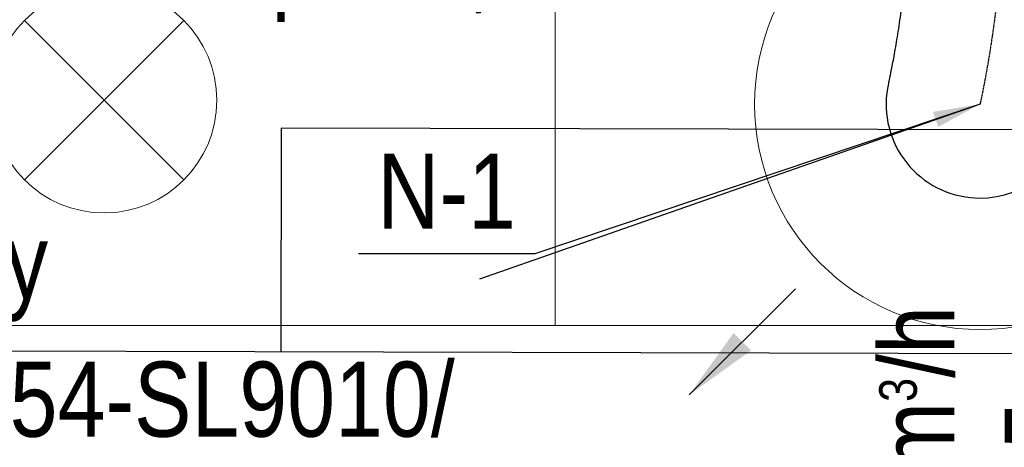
# Model space of a CAD drawing. Header units: millimetres. Extents: x -32221 to 212500, y 31663 to 93766.
# Tile 6 of 256: x 17311 to 18621, y 37833 to 38402. Entities that reach past the tile are written whole.
import ezdxf

# ---------------------------------------------------------------- set-up
doc = ezdxf.new("R2010")
doc.units = ezdxf.units.MM
doc.linetypes.add('DASHDOT', pattern=[1, 0.5, -0.25, 0, -0.25])
for name, color, linetype in [('FLUID-N', 7, 'Continuous'), ('FLUID-N-100-ARRGR', 7, 'Continuous'), ('FLUID-N-100-INF', 7, 'Continuous'), ('FLUID-N-100-NUM', 7, 'Continuous'), ('FLUID-N-SYM', 7, 'Continuous'), ('Sciany', 250, 'Continuous'), ('Wyposazenie', 250, 'Continuous')]:
    doc.layers.add(name, color=color, linetype=linetype)
for name, color, linetype, lineweight in [('kasetony', 42, 'Continuous', 5), ('lampy', 30, 'Continuous', 9), ('Nawiewniki', 5, 'Continuous', 20)]:
    doc.layers.add(name, color=color, linetype=linetype, lineweight=lineweight)
doc.styles.add('FDBES', font='simplex.shx')
doc.styles.get("Standard").update_dxf_attribs({"font": 'ARIALN.TTF'})
doc.linetypes.add('ZIGZAG', pattern='A,0.0001,-0.2,[131,ltypeshp.shx,S=0.2,R=0,X=-0.2,Y=0],-0.4,[131,ltypeshp.shx,S=0.2,R=180,X=0.2,Y=0],-0.2', length=0.8001)
doc.dimstyles.new('FDBES', dxfattribs={"dimscale": 50, "dimtxt": 4, "dimasz": 2.5, "dimexe": 0.8, "dimexo": 2, "dimgap": 1, "dimtad": 1, "dimdsep": 46, "dimtxsty": 'FDBES', "dimcen": 2.5, "dimclrd": 4, "dimclre": 5, "dimadec": 0, "dimazin": 0, "dimtfac": 1, "dimtmove": 0, "dimatfit": 3, "dimfxl": 1, "dimarcsym": 0})

# ---------------------------------------------------------------- blocks, each defined once
blk = doc.blocks.new('*U4470')
at = {"color": 14, "linetype": 'Continuous', "lineweight": -2}
for p, q in [((0, 244.6, -96.5), (0, 244.6, 28.5)), ((0, 244.6, 28.5), (0, 244.6, 153.5))]:
    blk.add_line(p, q, dxfattribs=at)
at = {"color": 14, "linetype": 'Continuous', "lineweight": -2, "extrusion": (-1, -8.9717e-18, -1.44104e-16)}
blk.add_ellipse((0, 0), major_axis=(0, 27.6, -121.9), ratio=1, start_param=0, end_param=1.690906, dxfattribs=at)
at = {"color": 14, "linetype": 'Continuous', "lineweight": -2, "extrusion": (-1, -1.81765e-16, -2.02435e-16)}
blk.add_ellipse((0, 0), major_axis=(0, -124.3, -12.8), ratio=1, start_param=0, end_param=1.450689, dxfattribs=at)
at = {"color": 20, "linetype": 'ZIGZAG', "lineweight": -2, "ltscale": 50}
for points, knots in [([(0, 244.6, 153.5), (0, 236, 153.4), (0, 218.7, 153.3), (0, 184.7, 151.9), (0, 144, 148.9), (0, 99.8, 143.9), (0, 60.5, 138.3), (0, 26.3, 132.6), (0, -1.8, 127.3), (0, -18.1, 124), (0, -25.8, 122.3), (0, -27.1, 122), (0, -27.6, 121.9)], [0, 0, 0, 0, 25.899891, 51.799782, 103.599564, 155.399346, 207.199128, 258.99891, 310.798692, 362.598474, 388.498365, 414.398256, 414.398256, 414.398256, 414.398256]), ([(0, 244.6, -96.5), (0, 237, -96.6), (0, 221.7, -96.7), (0, 192.3, -98.1), (0, 158.6, -100.9), (0, 123.2, -105.2), (0, 92.4, -109.8), (0, 65.9, -114.3), (0, 44.9, -118.3), (0, 33.4, -120.7), (0, 28.2, -121.8), (0, 27.7, -121.9), (0, 27.5, -121.9)], [0, 0, 0, 0, 22.864691, 45.729383, 91.458766, 137.188149, 182.917532, 228.646915, 274.376298, 320.105681, 342.970372, 365.835064, 365.835064, 365.835064, 365.835064])]:
    blk.add_open_spline(points, degree=3, knots=knots, dxfattribs=at)
at = {"layer": 'FLUID-N-SYM', "color": 2, "linetype": 'DASHDOT', "lineweight": -3}
blk.add_open_spline([(0, 244.6, 28.5), (0, 181, 28.5), (0, 60.8, 13.8), (0, 0), (0, 0)], degree=3, knots=[0, 0, 0, 0, 190.902154, 383.249977, 383.249977, 383.249977, 383.249977], dxfattribs=at)
blk = doc.blocks.new('*U2863')
at = {"color": 0, "insert": (-1386.5, -485.1), "char_height": 100, "width": 1600, "attachment_point": 5, "line_spacing_factor": 1.1}
blk.add_mtext('Smay\\PNS8-R1-Z-625-54-SL9010/ SRt-s-300-g-248P\\P625', dxfattribs=at)
blk.add_mtext('Smay\\PNS8-R1-Z-625-54-SL9010/ SRt-s-300-g-248P\\P625', dxfattribs=at)
blk.add_mtext('Smay\\PNS8-R1-Z-625-54-SL9010/ SRt-s-300-g-248P\\P625', dxfattribs=at)
blk.add_mtext('Smay\\PNS8-R1-Z-625-54-SL9010/ SRt-s-300-g-248P\\P625', dxfattribs=at)
blk.add_mtext('Smay\\PNS8-R1-Z-625-54-SL9010/ SRt-s-300-g-248P\\P625', dxfattribs=at)
blk.add_mtext('Smay\\PNS8-R1-Z-625-54-SL9010/ SRt-s-300-g-248P\\P625', dxfattribs=at)
blk.add_mtext('Smay\\PNS8-R1-Z-625-54-SL9010/ SRt-s-300-g-248P\\P625', dxfattribs=at)
blk.add_mtext('Smay\\PNS8-R1-Z-625-54-SL9010/ SRt-s-300-g-248P\\P625', dxfattribs=at)
blk.add_mtext('Smay\\PNS8-R1-Z-625-54-SL9010/ SRt-s-300-g-248P\\P625', dxfattribs=at)
blk.add_mtext('Smay\\PNS8-R1-Z-625-54-SL9010/ SRt-s-300-g-248P\\P625', dxfattribs=at)
blk.add_mtext('Smay\\PNS8-R1-Z-625-54-SL9010/ SRt-s-300-g-248P\\P625', dxfattribs=at)
blk.add_mtext('Smay\\PNS8-R1-Z-625-54-SL9010/ SRt-s-300-g-248P\\P625', dxfattribs=at)
blk.add_mtext('Smay\\PNS8-R1-Z-625-54-SL9010/ SRt-s-300-g-248P\\P625', dxfattribs=at)
blk.add_mtext('Smay\\PNS8-R1-Z-625-54-SL9010/ SRt-s-300-g-248P\\P625', dxfattribs=at)
blk.add_mtext('Smay\\PNS8-R1-Z-625-54-SL9010/ SRt-s-300-g-248P\\P625', dxfattribs=at)
blk.add_mtext('Smay\\PNS8-R1-Z-625-54-SL9010/ SRt-s-300-g-248P\\P625', dxfattribs=at)
blk.add_mtext('Smay\\PNS8-R1-Z-625-54-SL9010/ SRt-s-300-g-248P\\P625', dxfattribs=at)
blk.add_mtext('Smay\\PNS8-R1-Z-625-54-SL9010/ SRt-s-300-g-248P\\P625', dxfattribs=at)
blk.add_mtext('Smay\\PNS8-R1-Z-625-54-SL9010/ SRt-s-300-g-248P\\P625', dxfattribs=at)
blk.add_mtext('Smay\\PNS8-R1-Z-625-54-SL9010/ SRt-s-300-g-248P\\P625', dxfattribs=at)
blk.add_mtext('Smay\\PNS8-R1-Z-625-54-SL9010/ SRt-s-300-g-248P\\P625', dxfattribs=at)
blk.add_mtext('Smay\\PNS8-R1-Z-625-54-SL9010/ SRt-s-300-g-248P\\P625', dxfattribs=at)
blk.add_mtext('Smay\\PNS8-R1-Z-625-54-SL9010/ SRt-s-300-g-248P\\P625', dxfattribs=at)
blk.add_mtext('Smay\\PNS8-R1-Z-625-54-SL9010/ SRt-s-300-g-248P\\P625', dxfattribs=at)
blk.add_mtext('Smay\\PNS8-R1-Z-625-54-SL9010/ SRt-s-300-g-248P\\P625', dxfattribs=at)
blk.add_mtext('Smay\\PNS8-R1-Z-625-54-SL9010/ SRt-s-300-g-248P\\P625', dxfattribs=at)
blk.add_mtext('Smay\\PNS8-R1-Z-625-54-SL9010/ SRt-s-300-g-248P\\P625', dxfattribs=at)
blk.add_mtext('Smay\\PNS8-R1-Z-625-54-SL9010/ SRt-s-300-g-248P\\P625', dxfattribs=at)
blk.add_mtext('Smay\\PNS8-R1-Z-625-54-SL9010/ SRt-s-300-g-248P\\P625', dxfattribs=at)
blk.add_mtext('Smay\\PNS8-R1-Z-625-54-SL9010/ SRt-s-300-g-248P\\P625', dxfattribs=at)
blk.add_mtext('Smay\\PNS8-R1-Z-625-54-SL9010/ SRt-s-300-g-248P\\P625', dxfattribs=at)
blk.add_mtext('Smay\\PNS8-R1-Z-625-54-SL9010/ SRt-s-300-g-248P\\P625', dxfattribs=at)
blk.add_mtext('Smay\\PNS8-R1-Z-625-54-SL9010/ SRt-s-300-g-248P\\P625', dxfattribs=at)
blk.add_mtext('Smay\\PNS8-R1-Z-625-54-SL9010/ SRt-s-300-g-248P\\P625', dxfattribs=at)
blk.add_mtext('Smay\\PNS8-R1-Z-625-54-SL9010/ SRt-s-300-g-248P\\P625', dxfattribs=at)
blk.add_mtext('Smay\\PNS8-R1-Z-625-54-SL9010/ SRt-s-300-g-248P\\P625', dxfattribs=at)
blk.add_mtext('Smay\\PNS8-R1-Z-625-54-SL9010/ SRt-s-300-g-248P\\P625', dxfattribs=at)
blk.add_mtext('Smay\\PNS8-R1-Z-625-54-SL9010/ SRt-s-300-g-248P\\P625', dxfattribs=at)
blk.add_mtext('Smay\\PNS8-R1-Z-625-54-SL9010/ SRt-s-300-g-248P\\P625', dxfattribs=at)
blk.add_mtext('Smay\\PNS8-R1-Z-625-54-SL9010/ SRt-s-300-g-248P\\P625', dxfattribs=at)
blk.add_mtext('Smay\\PNS8-R1-Z-625-54-SL9010/ SRt-s-300-g-248P\\P625', dxfattribs=at)
at = {"color": 0}
blk.add_leader([(0, 0), (-666.1, -233.1)], dimstyle='FDBES', override={"dimscale": 25, "dimclrd": 0, "dimclre": 0}, dxfattribs=at)
blk.add_leader([(0, 0), (-666.1, -233.1)], dimstyle='FDBES', override={"dimscale": 25, "dimclrd": 0, "dimclre": 0}, dxfattribs=at)
blk.add_leader([(0, 0), (-666.1, -233.1)], dimstyle='FDBES', override={"dimscale": 25, "dimclrd": 0, "dimclre": 0}, dxfattribs=at)
blk.add_leader([(0, 0), (-666.1, -233.1)], dimstyle='FDBES', override={"dimscale": 25, "dimclrd": 0, "dimclre": 0}, dxfattribs=at)
blk.add_leader([(0, 0), (-666.1, -233.1)], dimstyle='FDBES', override={"dimscale": 25, "dimclrd": 0, "dimclre": 0}, dxfattribs=at)
blk.add_leader([(0, 0), (-666.1, -233.1)], dimstyle='FDBES', override={"dimscale": 25, "dimclrd": 0, "dimclre": 0}, dxfattribs=at)
blk.add_leader([(0, 0), (-666.1, -233.1)], dimstyle='FDBES', override={"dimscale": 25, "dimclrd": 0, "dimclre": 0}, dxfattribs=at)
blk.add_leader([(0, 0), (-666.1, -233.1)], dimstyle='FDBES', override={"dimscale": 25, "dimclrd": 0, "dimclre": 0}, dxfattribs=at)
blk.add_leader([(0, 0), (-666.1, -233.1)], dimstyle='FDBES', override={"dimscale": 25, "dimclrd": 0, "dimclre": 0}, dxfattribs=at)
blk.add_leader([(0, 0), (-666.1, -233.1)], dimstyle='FDBES', override={"dimscale": 25, "dimclrd": 0, "dimclre": 0}, dxfattribs=at)
blk.add_leader([(0, 0), (-666.1, -233.1)], dimstyle='FDBES', override={"dimscale": 25, "dimclrd": 0, "dimclre": 0}, dxfattribs=at)
blk.add_leader([(0, 0), (-666.1, -233.1)], dimstyle='FDBES', override={"dimscale": 25, "dimclrd": 0, "dimclre": 0}, dxfattribs=at)
blk.add_leader([(0, 0), (-666.1, -233.1)], dimstyle='FDBES', override={"dimscale": 25, "dimclrd": 0, "dimclre": 0}, dxfattribs=at)
blk.add_leader([(0, 0), (-666.1, -233.1)], dimstyle='FDBES', override={"dimscale": 25, "dimclrd": 0, "dimclre": 0}, dxfattribs=at)
blk.add_leader([(0, 0), (-666.1, -233.1)], dimstyle='FDBES', override={"dimscale": 25, "dimclrd": 0, "dimclre": 0}, dxfattribs=at)
blk.add_leader([(0, 0), (-666.1, -233.1)], dimstyle='FDBES', override={"dimscale": 25, "dimclrd": 0, "dimclre": 0}, dxfattribs=at)
blk.add_leader([(0, 0), (-666.1, -233.1)], dimstyle='FDBES', override={"dimscale": 25, "dimclrd": 0, "dimclre": 0}, dxfattribs=at)
blk.add_leader([(0, 0), (-666.1, -233.1)], dimstyle='FDBES', override={"dimscale": 25, "dimclrd": 0, "dimclre": 0}, dxfattribs=at)
blk.add_leader([(0, 0), (-666.1, -233.1)], dimstyle='FDBES', override={"dimscale": 25, "dimclrd": 0, "dimclre": 0}, dxfattribs=at)
blk.add_leader([(0, 0), (-666.1, -233.1)], dimstyle='FDBES', override={"dimscale": 25, "dimclrd": 0, "dimclre": 0}, dxfattribs=at)
blk.add_leader([(0, 0), (-666.1, -233.1)], dimstyle='FDBES', override={"dimscale": 25, "dimclrd": 0, "dimclre": 0}, dxfattribs=at)
blk.add_leader([(0, 0), (-666.1, -233.1)], dimstyle='FDBES', override={"dimscale": 25, "dimclrd": 0, "dimclre": 0}, dxfattribs=at)
blk.add_leader([(0, 0), (-666.1, -233.1)], dimstyle='FDBES', override={"dimscale": 25, "dimclrd": 0, "dimclre": 0}, dxfattribs=at)
blk.add_leader([(0, 0), (-666.1, -233.1)], dimstyle='FDBES', override={"dimscale": 25, "dimclrd": 0, "dimclre": 0}, dxfattribs=at)
blk.add_leader([(0, 0), (-666.1, -233.1)], dimstyle='FDBES', override={"dimscale": 25, "dimclrd": 0, "dimclre": 0}, dxfattribs=at)
blk.add_leader([(0, 0), (-666.1, -233.1)], dimstyle='FDBES', override={"dimscale": 25, "dimclrd": 0, "dimclre": 0}, dxfattribs=at)
blk.add_leader([(0, 0), (-666.1, -233.1)], dimstyle='FDBES', override={"dimscale": 25, "dimclrd": 0, "dimclre": 0}, dxfattribs=at)
blk.add_leader([(0, 0), (-666.1, -233.1)], dimstyle='FDBES', override={"dimscale": 25, "dimclrd": 0, "dimclre": 0}, dxfattribs=at)
blk.add_leader([(0, 0), (-666.1, -233.1)], dimstyle='FDBES', override={"dimscale": 25, "dimclrd": 0, "dimclre": 0}, dxfattribs=at)
blk.add_leader([(0, 0), (-666.1, -233.1)], dimstyle='FDBES', override={"dimscale": 25, "dimclrd": 0, "dimclre": 0}, dxfattribs=at)
blk.add_leader([(0, 0), (-666.1, -233.1)], dimstyle='FDBES', override={"dimscale": 25, "dimclrd": 0, "dimclre": 0}, dxfattribs=at)
blk.add_leader([(0, 0), (-666.1, -233.1)], dimstyle='FDBES', override={"dimscale": 25, "dimclrd": 0, "dimclre": 0}, dxfattribs=at)
blk.add_leader([(0, 0), (-666.1, -233.1)], dimstyle='FDBES', override={"dimscale": 25, "dimclrd": 0, "dimclre": 0}, dxfattribs=at)
blk.add_leader([(0, 0), (-666.1, -233.1)], dimstyle='FDBES', override={"dimscale": 25, "dimclrd": 0, "dimclre": 0}, dxfattribs=at)
blk.add_leader([(0, 0), (-666.1, -233.1)], dimstyle='FDBES', override={"dimscale": 25, "dimclrd": 0, "dimclre": 0}, dxfattribs=at)
blk.add_leader([(0, 0), (-666.1, -233.1)], dimstyle='FDBES', override={"dimscale": 25, "dimclrd": 0, "dimclre": 0}, dxfattribs=at)
blk.add_leader([(0, 0), (-666.1, -233.1)], dimstyle='FDBES', override={"dimscale": 25, "dimclrd": 0, "dimclre": 0}, dxfattribs=at)
blk.add_leader([(0, 0), (-666.1, -233.1)], dimstyle='FDBES', override={"dimscale": 25, "dimclrd": 0, "dimclre": 0}, dxfattribs=at)
blk.add_leader([(0, 0), (-666.1, -233.1)], dimstyle='FDBES', override={"dimscale": 25, "dimclrd": 0, "dimclre": 0}, dxfattribs=at)
blk.add_leader([(0, 0), (-666.1, -233.1)], dimstyle='FDBES', override={"dimscale": 25, "dimclrd": 0, "dimclre": 0}, dxfattribs=at)
blk.add_leader([(0, 0), (-666.1, -233.1)], dimstyle='FDBES', override={"dimscale": 25, "dimclrd": 0, "dimclre": 0}, dxfattribs=at)
blk = doc.blocks.new('*U2949')
at = {"color": 6}
blk.add_line((-592.3, -199.1), (-827.1, -199.1), dxfattribs=at)
blk.add_line((-592.3, -199.1), (-827.1, -199.1), dxfattribs=at)
blk.add_line((-592.3, -199.1), (-827.1, -199.1), dxfattribs=at)
blk.add_line((-592.3, -199.1), (-827.1, -199.1), dxfattribs=at)
blk.add_line((-592.3, -199.1), (-827.1, -199.1), dxfattribs=at)
blk.add_line((-592.3, -199.1), (-827.1, -199.1), dxfattribs=at)
blk.add_line((-592.3, -199.1), (-827.1, -199.1), dxfattribs=at)
blk.add_line((-592.3, -199.1), (-827.1, -199.1), dxfattribs=at)
blk.add_line((-592.3, -199.1), (-827.1, -199.1), dxfattribs=at)
blk.add_line((-592.3, -199.1), (-827.1, -199.1), dxfattribs=at)
blk.add_line((-592.3, -199.1), (-827.1, -199.1), dxfattribs=at)
blk.add_line((-592.3, -199.1), (-827.1, -199.1), dxfattribs=at)
blk.add_line((-592.3, -199.1), (-827.1, -199.1), dxfattribs=at)
blk.add_line((-592.3, -199.1), (-827.1, -199.1), dxfattribs=at)
blk.add_line((-592.3, -199.1), (-827.1, -199.1), dxfattribs=at)
blk.add_line((-592.3, -199.1), (-827.1, -199.1), dxfattribs=at)
blk.add_line((-592.3, -199.1), (-827.1, -199.1), dxfattribs=at)
blk.add_line((-592.3, -199.1), (-827.1, -199.1), dxfattribs=at)
blk.add_line((-592.3, -199.1), (-827.1, -199.1), dxfattribs=at)
blk.add_line((-592.3, -199.1), (-827.1, -199.1), dxfattribs=at)
blk.add_line((-592.3, -199.1), (-827.1, -199.1), dxfattribs=at)
blk.add_line((-592.3, -199.1), (-827.1, -199.1), dxfattribs=at)
blk.add_line((-592.3, -199.1), (-827.1, -199.1), dxfattribs=at)
blk.add_line((-592.3, -199.1), (-827.1, -199.1), dxfattribs=at)
blk.add_line((-592.3, -199.1), (-827.1, -199.1), dxfattribs=at)
blk.add_line((-592.3, -199.1), (-827.1, -199.1), dxfattribs=at)
blk.add_line((-592.3, -199.1), (-827.1, -199.1), dxfattribs=at)
blk.add_line((-592.3, -199.1), (-827.1, -199.1), dxfattribs=at)
blk.add_line((-592.3, -199.1), (-827.1, -199.1), dxfattribs=at)
blk.add_line((-592.3, -199.1), (-827.1, -199.1), dxfattribs=at)
blk.add_line((-592.3, -199.1), (-827.1, -199.1), dxfattribs=at)
blk.add_line((-592.3, -199.1), (-827.1, -199.1), dxfattribs=at)
blk.add_line((-592.3, -199.1), (-827.1, -199.1), dxfattribs=at)
blk.add_line((-592.3, -199.1), (-827.1, -199.1), dxfattribs=at)
blk.add_line((-592.3, -199.1), (-827.1, -199.1), dxfattribs=at)
blk.add_line((-592.3, -199.1), (-827.1, -199.1), dxfattribs=at)
blk.add_line((-592.3, -199.1), (-827.1, -199.1), dxfattribs=at)
blk.add_line((-592.3, -199.1), (-827.1, -199.1), dxfattribs=at)
blk.add_line((-592.3, -199.1), (-827.1, -199.1), dxfattribs=at)
blk.add_line((-592.3, -199.1), (-827.1, -199.1), dxfattribs=at)
at = {"color": 0, "insert": (-709.7, -199.1), "char_height": 100, "attachment_point": 5}
blk.add_mtext('N-1\\P ', dxfattribs=at)
blk.add_mtext('N-1\\P ', dxfattribs=at)
blk.add_mtext('N-1\\P ', dxfattribs=at)
blk.add_mtext('N-1\\P ', dxfattribs=at)
blk.add_mtext('N-1\\P ', dxfattribs=at)
blk.add_mtext('N-1\\P ', dxfattribs=at)
blk.add_mtext('N-1\\P ', dxfattribs=at)
blk.add_mtext('N-1\\P ', dxfattribs=at)
blk.add_mtext('N-1\\P ', dxfattribs=at)
blk.add_mtext('N-1\\P ', dxfattribs=at)
blk.add_mtext('N-1\\P ', dxfattribs=at)
blk.add_mtext('N-1\\P ', dxfattribs=at)
blk.add_mtext('N-1\\P ', dxfattribs=at)
blk.add_mtext('N-1\\P ', dxfattribs=at)
blk.add_mtext('N-1\\P ', dxfattribs=at)
blk.add_mtext('N-1\\P ', dxfattribs=at)
blk.add_mtext('N-1\\P ', dxfattribs=at)
blk.add_mtext('N-1\\P ', dxfattribs=at)
blk.add_mtext('N-1\\P ', dxfattribs=at)
blk.add_mtext('N-1\\P ', dxfattribs=at)
blk.add_mtext('N-1\\P ', dxfattribs=at)
blk.add_mtext('N-1\\P ', dxfattribs=at)
blk.add_mtext('N-1\\P ', dxfattribs=at)
blk.add_mtext('N-1\\P ', dxfattribs=at)
blk.add_mtext('N-1\\P ', dxfattribs=at)
blk.add_mtext('N-1\\P ', dxfattribs=at)
blk.add_mtext('N-1\\P ', dxfattribs=at)
blk.add_mtext('N-1\\P ', dxfattribs=at)
blk.add_mtext('N-1\\P ', dxfattribs=at)
blk.add_mtext('N-1\\P ', dxfattribs=at)
blk.add_mtext('N-1\\P ', dxfattribs=at)
blk.add_mtext('N-1\\P ', dxfattribs=at)
blk.add_mtext('N-1\\P ', dxfattribs=at)
blk.add_mtext('N-1\\P ', dxfattribs=at)
blk.add_mtext('N-1\\P ', dxfattribs=at)
blk.add_mtext('N-1\\P ', dxfattribs=at)
blk.add_mtext('N-1\\P ', dxfattribs=at)
blk.add_mtext('N-1\\P ', dxfattribs=at)
blk.add_mtext('N-1\\P ', dxfattribs=at)
blk.add_mtext('N-1\\P ', dxfattribs=at)
blk.add_leader([(0, 0), (-592.3, -199.1)], dimstyle='FDBES', override={"dimscale": 25, "dimclrd": 256, "dimclre": 256})
blk.add_leader([(0, 0), (-592.3, -199.1)], dimstyle='FDBES', override={"dimscale": 25, "dimclrd": 256, "dimclre": 256})
blk.add_leader([(0, 0), (-592.3, -199.1)], dimstyle='FDBES', override={"dimscale": 25, "dimclrd": 256, "dimclre": 256})
blk.add_leader([(0, 0), (-592.3, -199.1)], dimstyle='FDBES', override={"dimscale": 25, "dimclrd": 256, "dimclre": 256})
blk.add_leader([(0, 0), (-592.3, -199.1)], dimstyle='FDBES', override={"dimscale": 25, "dimclrd": 256, "dimclre": 256})
blk.add_leader([(0, 0), (-592.3, -199.1)], dimstyle='FDBES', override={"dimscale": 25, "dimclrd": 256, "dimclre": 256})
blk.add_leader([(0, 0), (-592.3, -199.1)], dimstyle='FDBES', override={"dimscale": 25, "dimclrd": 256, "dimclre": 256})
blk.add_leader([(0, 0), (-592.3, -199.1)], dimstyle='FDBES', override={"dimscale": 25, "dimclrd": 256, "dimclre": 256})
blk.add_leader([(0, 0), (-592.3, -199.1)], dimstyle='FDBES', override={"dimscale": 25, "dimclrd": 256, "dimclre": 256})
blk.add_leader([(0, 0), (-592.3, -199.1)], dimstyle='FDBES', override={"dimscale": 25, "dimclrd": 256, "dimclre": 256})
blk.add_leader([(0, 0), (-592.3, -199.1)], dimstyle='FDBES', override={"dimscale": 25, "dimclrd": 256, "dimclre": 256})
blk.add_leader([(0, 0), (-592.3, -199.1)], dimstyle='FDBES', override={"dimscale": 25, "dimclrd": 256, "dimclre": 256})
blk.add_leader([(0, 0), (-592.3, -199.1)], dimstyle='FDBES', override={"dimscale": 25, "dimclrd": 256, "dimclre": 256})
blk.add_leader([(0, 0), (-592.3, -199.1)], dimstyle='FDBES', override={"dimscale": 25, "dimclrd": 256, "dimclre": 256})
blk.add_leader([(0, 0), (-592.3, -199.1)], dimstyle='FDBES', override={"dimscale": 25, "dimclrd": 256, "dimclre": 256})
blk.add_leader([(0, 0), (-592.3, -199.1)], dimstyle='FDBES', override={"dimscale": 25, "dimclrd": 256, "dimclre": 256})
blk.add_leader([(0, 0), (-592.3, -199.1)], dimstyle='FDBES', override={"dimscale": 25, "dimclrd": 256, "dimclre": 256})
blk.add_leader([(0, 0), (-592.3, -199.1)], dimstyle='FDBES', override={"dimscale": 25, "dimclrd": 256, "dimclre": 256})
blk.add_leader([(0, 0), (-592.3, -199.1)], dimstyle='FDBES', override={"dimscale": 25, "dimclrd": 256, "dimclre": 256})
blk.add_leader([(0, 0), (-592.3, -199.1)], dimstyle='FDBES', override={"dimscale": 25, "dimclrd": 256, "dimclre": 256})
blk.add_leader([(0, 0), (-592.3, -199.1)], dimstyle='FDBES', override={"dimscale": 25, "dimclrd": 256, "dimclre": 256})
blk.add_leader([(0, 0), (-592.3, -199.1)], dimstyle='FDBES', override={"dimscale": 25, "dimclrd": 256, "dimclre": 256})
blk.add_leader([(0, 0), (-592.3, -199.1)], dimstyle='FDBES', override={"dimscale": 25, "dimclrd": 256, "dimclre": 256})
blk.add_leader([(0, 0), (-592.3, -199.1)], dimstyle='FDBES', override={"dimscale": 25, "dimclrd": 256, "dimclre": 256})
blk.add_leader([(0, 0), (-592.3, -199.1)], dimstyle='FDBES', override={"dimscale": 25, "dimclrd": 256, "dimclre": 256})
blk.add_leader([(0, 0), (-592.3, -199.1)], dimstyle='FDBES', override={"dimscale": 25, "dimclrd": 256, "dimclre": 256})
blk.add_leader([(0, 0), (-592.3, -199.1)], dimstyle='FDBES', override={"dimscale": 25, "dimclrd": 256, "dimclre": 256})
blk.add_leader([(0, 0), (-592.3, -199.1)], dimstyle='FDBES', override={"dimscale": 25, "dimclrd": 256, "dimclre": 256})
blk.add_leader([(0, 0), (-592.3, -199.1)], dimstyle='FDBES', override={"dimscale": 25, "dimclrd": 256, "dimclre": 256})
blk.add_leader([(0, 0), (-592.3, -199.1)], dimstyle='FDBES', override={"dimscale": 25, "dimclrd": 256, "dimclre": 256})
blk.add_leader([(0, 0), (-592.3, -199.1)], dimstyle='FDBES', override={"dimscale": 25, "dimclrd": 256, "dimclre": 256})
blk.add_leader([(0, 0), (-592.3, -199.1)], dimstyle='FDBES', override={"dimscale": 25, "dimclrd": 256, "dimclre": 256})
blk.add_leader([(0, 0), (-592.3, -199.1)], dimstyle='FDBES', override={"dimscale": 25, "dimclrd": 256, "dimclre": 256})
blk.add_leader([(0, 0), (-592.3, -199.1)], dimstyle='FDBES', override={"dimscale": 25, "dimclrd": 256, "dimclre": 256})
blk.add_leader([(0, 0), (-592.3, -199.1)], dimstyle='FDBES', override={"dimscale": 25, "dimclrd": 256, "dimclre": 256})
blk.add_leader([(0, 0), (-592.3, -199.1)], dimstyle='FDBES', override={"dimscale": 25, "dimclrd": 256, "dimclre": 256})
blk.add_leader([(0, 0), (-592.3, -199.1)], dimstyle='FDBES', override={"dimscale": 25, "dimclrd": 256, "dimclre": 256})
blk.add_leader([(0, 0), (-592.3, -199.1)], dimstyle='FDBES', override={"dimscale": 25, "dimclrd": 256, "dimclre": 256})
blk.add_leader([(0, 0), (-592.3, -199.1)], dimstyle='FDBES', override={"dimscale": 25, "dimclrd": 256, "dimclre": 256})
blk.add_leader([(0, 0), (-592.3, -199.1)], dimstyle='FDBES', override={"dimscale": 25, "dimclrd": 256, "dimclre": 256})
blk = doc.blocks.new('*U3524')
at = {"color": 0}
blk.add_leader([(-141.4, 141.4), (0, 0)], dimstyle='FDBES', override={"dimscale": 40, "dimclrd": 0}, dxfattribs=at)
blk.add_leader([(-141.4, 141.4), (0, 0)], dimstyle='FDBES', override={"dimscale": 40, "dimclrd": 0}, dxfattribs=at)
blk.add_leader([(-141.4, 141.4), (0, 0)], dimstyle='FDBES', override={"dimscale": 40, "dimclrd": 0}, dxfattribs=at)
blk.add_leader([(-141.4, 141.4), (0, 0)], dimstyle='FDBES', override={"dimscale": 40, "dimclrd": 0}, dxfattribs=at)
blk.add_leader([(-141.4, 141.4), (0, 0)], dimstyle='FDBES', override={"dimscale": 40, "dimclrd": 0}, dxfattribs=at)
blk.add_leader([(-141.4, 141.4), (0, 0)], dimstyle='FDBES', override={"dimscale": 40, "dimclrd": 0}, dxfattribs=at)
blk.add_leader([(-141.4, 141.4), (0, 0)], dimstyle='FDBES', override={"dimscale": 40, "dimclrd": 0}, dxfattribs=at)
blk.add_leader([(-141.4, 141.4), (0, 0)], dimstyle='FDBES', override={"dimscale": 40, "dimclrd": 0}, dxfattribs=at)
blk.add_leader([(-141.4, 141.4), (0, 0)], dimstyle='FDBES', override={"dimscale": 40, "dimclrd": 0}, dxfattribs=at)
blk.add_leader([(-141.4, 141.4), (0, 0)], dimstyle='FDBES', override={"dimscale": 40, "dimclrd": 0}, dxfattribs=at)
blk.add_leader([(-141.4, 141.4), (0, 0)], dimstyle='FDBES', override={"dimscale": 40, "dimclrd": 0}, dxfattribs=at)
blk.add_leader([(-141.4, 141.4), (0, 0)], dimstyle='FDBES', override={"dimscale": 40, "dimclrd": 0}, dxfattribs=at)
blk.add_leader([(-141.4, 141.4), (0, 0)], dimstyle='FDBES', override={"dimscale": 40, "dimclrd": 0}, dxfattribs=at)
blk.add_leader([(-141.4, 141.4), (0, 0)], dimstyle='FDBES', override={"dimscale": 40, "dimclrd": 0}, dxfattribs=at)
blk.add_leader([(-141.4, 141.4), (0, 0)], dimstyle='FDBES', override={"dimscale": 40, "dimclrd": 0}, dxfattribs=at)

msp = doc.modelspace()

# ---------------------------------------------------------------- linework, layer by layer
at = {"layer": 'kasetony'}
for p, q in [((18022.937, 37994.948), (18022.937, 38594.948)), ((18022.937, 38594.948), (18022.937, 37994.948)), ((16822.937, 37994.948), (18022.937, 37994.948)), ((18022.937, 37994.948), (16822.937, 37994.948)), ((18022.937, 37994.948), (19222.937, 37994.948)), ((19222.937, 37994.948), (18022.937, 37994.948))]:
    msp.add_line(p, q, dxfattribs=at)
at = {"layer": 'lampy'}
for p, q in [((17316.871, 38401.014), (17529.003, 38188.882)), ((17529.003, 38401.014), (17316.871, 38188.882))]:
    msp.add_line(p, q, dxfattribs=at)
msp.add_circle((17422.937, 38294.948), 150, dxfattribs=at)
at = {"layer": 'Nawiewniki'}
msp.add_circle((18588.545, 38289.757), 300, dxfattribs=at)
at = {"layer": 'Sciany'}
msp.add_line((22811.611, 37947.777), (16185.687, 37963.383), dxfattribs=at)
at = {"layer": 'Wyposazenie'}
for p, q in [((17658.62, 38257.785), (17657.919, 37959.915)), ((22805.326, 38245.663), (17658.62, 38257.785))]:
    msp.add_line(p, q, dxfattribs=at)

# ---------------------------------------------------------------- block references
at = {"layer": 'FLUID-N', "color": 5, "linetype": 'Continuous', "extrusion": (1, 0, -1.83697e-16), "rotation": 270}
msp.add_blockref('*U4470', (38289.781, 7063, 18588.501), dxfattribs=at)
at = {"layer": 'FLUID-N-100-ARRGR', "rotation": 89.99999999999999}
msp.add_blockref('*U3524', (18342.791, 38044.07, 6603), dxfattribs=at)
at = {"layer": 'FLUID-N-100-INF', "linetype": 'ByBlock'}
msp.add_blockref('*U2863', (18588.501, 38289.781, 6623), dxfattribs=at)
at = {"layer": 'FLUID-N-100-NUM', "linetype": 'ByBlock'}
msp.add_blockref('*U2949', (18588.501, 38289.781, 6623), dxfattribs=at)

# ---------------------------------------------------------------- texts
at = {"layer": 'FLUID-N', "insert": (17505.613, 38529.267), "char_height": 100, "width": 565.80197, "attachment_point": 1}
msp.add_mtext('Hsp=+7,20', dxfattribs=at)
at = {"layer": 'FLUID-N-100-ARRGR', "color": 0, "insert": (18588.501, 37797.989, 6603), "char_height": 100, "attachment_point": 5, "rotation": 90}
msp.add_mtext('810 m{\\A2;\\H0.5x;3}/h\\P625', dxfattribs=at)

doc.saveas('drawing.dxf')
